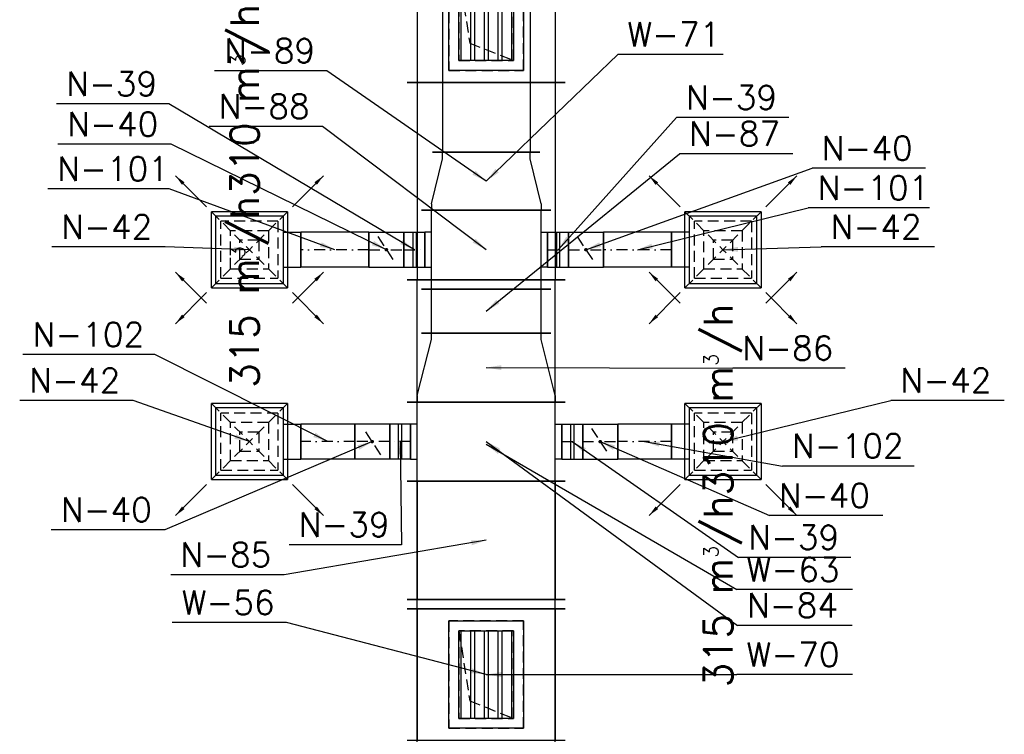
# Model space of a CAD drawing. Extents: x 109611 to 371611, y -232083 to 185490.
# Tile 6 of 24: x 281642 to 286133, y 28606 to 31865. Entities that reach past the tile are written whole.
import ezdxf

# ---------------------------------------------------------------- set-up
doc = ezdxf.new("R2010")
doc.units = 0
doc.header["$LTSCALE"] = 99.9
doc.header["$MEASUREMENT"] = 0
doc.linetypes.add('DASHDOT', pattern=[1, 0.5, -0.25, 0, -0.25])
doc.linetypes.add('DASHED', pattern=[0.75, 0.5, -0.25])
for name, color, linetype in [('FLUID-N', 7, 'Continuous'), ('FLUID-N-110-NUM', 7, 'Continuous'), ('FLUID-N-130-ARRGR', 7, 'Continuous'), ('FLUID-N-SYM', 7, 'Continuous'), ('FLUID-W', 7, 'Continuous'), ('FLUID-W-110-NUM', 7, 'Continuous')]:
    doc.layers.add(name, color=color, linetype=linetype)
doc.styles.add('FDBES', font='simplex.shx')
doc.dimstyles.new('FDBES', dxfattribs={"dimscale": 50, "dimtxt": 4, "dimasz": 2.5, "dimexe": 0.8, "dimexo": 2, "dimgap": 1, "dimtad": 1, "dimdsep": 46, "dimtxsty": 'FDBES', "dimcen": 2.5, "dimclrd": 4, "dimclre": 5, "dimadec": 0, "dimazin": 0, "dimtfac": 1, "dimtmove": 0, "dimatfit": 3, "dimfxl": 0, "dimarcsym": 0})

# ---------------------------------------------------------------- blocks, each defined once
blk = doc.blocks.new('*U158')
at = {"color": 14, "linetype": 'Continuous', "lineweight": -2}
for p, q in [((-180, -295), (-180, 295)), ((-80, 280), (80, 280)), ((180, 295), (180, -295)), ((80, -280), (-80, -280))]:
    blk.add_line(p, q, dxfattribs=at)
at = {"color": 0, "linetype": 'ByBlock', "lineweight": -2}
for p, q in [((-80, 280), (-80, 250)), ((80, 250), (80, 280)), ((-180, 250), (180, 250)), ((-180, -250), (180, -250)), ((-80, -280), (-80, -250)), ((80, -250), (80, -280))]:
    blk.add_line(p, q, dxfattribs=at)
blk = doc.blocks.new('*U159')
at = {"color": 14, "linetype": 'Continuous', "lineweight": -2}
for p, q in [((-80, -80), (-80, 80)), ((80, 80), (80, -80))]:
    blk.add_line(p, q, dxfattribs=at)
at = {"color": 0, "linetype": 'ByBlock', "lineweight": -2}
for p, q in [((-80, 80), (80, 80)), ((-80, -80), (80, -80))]:
    blk.add_line(p, q, dxfattribs=at)
at = {"color": 30, "linetype": 'DASHED'}
blk.add_line((-40, 60), (40, -60), dxfattribs=at)
at = {"color": 30, "linetype": 'Continuous'}
blk.add_lwpolyline([(-4, 0, 8, 8, 1), (4, 0, 8, 8, 1)], format="xyseb", close=True, dxfattribs=at)
at = {"layer": 'FLUID-N-SYM', "color": 2, "linetype": 'DASHDOT'}
blk.add_line((-80, 0), (80, 0), dxfattribs=at)
blk = doc.blocks.new('*U160')
at = {"color": 14, "linetype": 'Continuous', "lineweight": -2}
for p, q in [((-47.5, -80), (-47.5, 80)), ((47.5, 80), (47.5, -80))]:
    blk.add_line(p, q, dxfattribs=at)
at = {"color": 0, "linetype": 'ByBlock', "lineweight": -2}
for p, q in [((-47.5, 80), (47.5, 80)), ((-47.5, -80), (47.5, -80))]:
    blk.add_line(p, q, dxfattribs=at)
at = {"color": 30, "linetype": 'Continuous'}
for p, q in [((-7.5, 80), (-7.5, -80)), ((7.5, 80), (7.5, -80))]:
    blk.add_line(p, q, dxfattribs=at)
at = {"layer": 'FLUID-N-SYM', "color": 2, "linetype": 'DASHDOT'}
blk.add_line((-47.5, 0), (47.5, 0), dxfattribs=at)
blk = doc.blocks.new('*U161')
at = {"color": 30, "linetype": 'Continuous'}
for p, q in [((-173.5, 173.5), (173.5, 173.5)), ((-173.5, 173.5), (-173.5, -173.5)), ((173.5, -173.5), (173.5, 173.5)), ((173.5, -173.5), (-173.5, -173.5))]:
    blk.add_line(p, q, dxfattribs=at)
at = {"color": 30, "linetype": 'DASHED'}
for p, q in [((-173.5, 173.5), (0, 0)), ((173.5, 173.5), (0, 0)), ((-130.125, 130.125), (130.125, 130.125)), ((-130.125, 130.125), (-130.125, -130.125)), ((130.125, -130.125), (130.125, 130.125)), ((-86.75, 86.75), (86.75, 86.75)), ((-86.75, 86.75), (-86.75, -86.75)), ((86.75, -86.75), (86.75, 86.75)), ((-173.5, -173.5), (0, 0)), ((-43.375, 43.375), (43.375, 43.375)), ((-43.375, 43.375), (-43.375, -43.375)), ((173.5, -173.5), (0, 0)), ((43.375, -43.375), (43.375, 43.375)), ((43.375, -43.375), (-43.375, -43.375)), ((86.75, -86.75), (-86.75, -86.75)), ((130.125, -130.125), (-130.125, -130.125))]:
    blk.add_line(p, q, dxfattribs=at)
at = {"color": 0, "linetype": 'ByBlock', "lineweight": -2}
for p, q in [((-155, -155), (-155, 155)), ((155, 155), (-155, 155)), ((155, 155), (155, -155)), ((-155, -155), (155, -155)), ((-80, -155), (-80, -235)), ((80, -155), (80, -235))]:
    blk.add_line(p, q, dxfattribs=at)
at = {"color": 14, "linetype": 'Continuous', "lineweight": -2}
blk.add_line((80, -235), (-80, -235), dxfattribs=at)
blk = doc.blocks.new('*U163')
at = {"color": 14, "linetype": 'Continuous', "lineweight": -2}
for p, q in [((-47.5, -80), (-47.5, 80)), ((47.5, 80), (47.5, -80))]:
    blk.add_line(p, q, dxfattribs=at)
at = {"color": 0, "linetype": 'ByBlock', "lineweight": -2}
for p, q in [((-47.5, 80), (47.5, 80)), ((-47.5, -80), (47.5, -80))]:
    blk.add_line(p, q, dxfattribs=at)
at = {"color": 30, "linetype": 'Continuous'}
for p, q in [((-7.5, 80), (-7.5, -80)), ((7.5, 80), (7.5, -80))]:
    blk.add_line(p, q, dxfattribs=at)
at = {"layer": 'FLUID-N-SYM', "color": 2, "linetype": 'DASHDOT'}
blk.add_line((-47.5, 0), (47.5, 0), dxfattribs=at)
blk = doc.blocks.new('*U164')
at = {"color": 30, "linetype": 'Continuous'}
for p, q in [((-173.5, 173.5), (173.5, 173.5)), ((-173.5, 173.5), (-173.5, -173.5)), ((173.5, -173.5), (173.5, 173.5)), ((173.5, -173.5), (-173.5, -173.5))]:
    blk.add_line(p, q, dxfattribs=at)
at = {"color": 30, "linetype": 'DASHED'}
for p, q in [((-173.5, 173.5), (0, 0)), ((173.5, 173.5), (0, 0)), ((-130.125, 130.125), (130.125, 130.125)), ((-130.125, 130.125), (-130.125, -130.125)), ((130.125, -130.125), (130.125, 130.125)), ((-86.75, 86.75), (86.75, 86.75)), ((-86.75, 86.75), (-86.75, -86.75)), ((86.75, -86.75), (86.75, 86.75)), ((-173.5, -173.5), (0, 0)), ((-43.375, 43.375), (43.375, 43.375)), ((-43.375, 43.375), (-43.375, -43.375)), ((173.5, -173.5), (0, 0)), ((43.375, -43.375), (43.375, 43.375)), ((43.375, -43.375), (-43.375, -43.375)), ((86.75, -86.75), (-86.75, -86.75)), ((130.125, -130.125), (-130.125, -130.125))]:
    blk.add_line(p, q, dxfattribs=at)
at = {"color": 0, "linetype": 'ByBlock', "lineweight": -2}
for p, q in [((-155, -155), (-155, 155)), ((155, 155), (-155, 155)), ((155, 155), (155, -155)), ((-155, -155), (155, -155)), ((-80, -155), (-80, -235)), ((80, -155), (80, -235))]:
    blk.add_line(p, q, dxfattribs=at)
at = {"color": 14, "linetype": 'Continuous', "lineweight": -2}
blk.add_line((80, -235), (-80, -235), dxfattribs=at)
blk = doc.blocks.new('*U162')
at = {"color": 14, "linetype": 'Continuous', "lineweight": -2}
for p, q in [((-80, -80), (-80, 80)), ((80, 80), (80, -80))]:
    blk.add_line(p, q, dxfattribs=at)
at = {"color": 0, "linetype": 'ByBlock', "lineweight": -2}
for p, q in [((-80, 80), (80, 80)), ((-80, -80), (80, -80))]:
    blk.add_line(p, q, dxfattribs=at)
at = {"color": 30, "linetype": 'DASHED'}
blk.add_line((-40, 60), (40, -60), dxfattribs=at)
at = {"color": 30, "linetype": 'Continuous'}
blk.add_lwpolyline([(-4, 0, 8, 8, 1), (4, 0, 8, 8, 1)], format="xyseb", close=True, dxfattribs=at)
at = {"layer": 'FLUID-N-SYM', "color": 2, "linetype": 'DASHDOT'}
blk.add_line((-80, 0), (80, 0), dxfattribs=at)
blk = doc.blocks.new('*U23')
at = {"color": 14, "linetype": 'Continuous', "lineweight": -2}
for p, q in [((-300, -360), (-300, 360)), ((300, 360), (300, -360))]:
    blk.add_line(p, q, dxfattribs=at)
at = {"color": 0, "linetype": 'ByBlock', "lineweight": -2}
for p, q in [((-300, 315), (300, 315)), ((-300, -315), (300, -315))]:
    blk.add_line(p, q, dxfattribs=at)
at = {"color": 30, "linetype": 'DASHED'}
for p, q in [((245, 170), (-245, 170)), ((-245, 170), (-245, -170)), ((245, -170), (245, 170)), ((200, 125), (-200, 125)), ((-200, 125), (-200, -125)), ((200, -125), (200, 125)), ((-200, -125), (200, -125)), ((-245, -170), (245, -170))]:
    blk.add_line(p, q, dxfattribs=at)
blk = doc.blocks.new('*U25')
at = {"color": 14, "linetype": 'Continuous', "lineweight": -2}
for p, q in [((-750, -360), (-750, 360)), ((750, 360), (750, -360))]:
    blk.add_line(p, q, dxfattribs=at)
at = {"color": 0, "linetype": 'ByBlock', "lineweight": -2}
for p, q in [((-750, 315), (750, 315)), ((-750, -315), (750, -315))]:
    blk.add_line(p, q, dxfattribs=at)
blk = doc.blocks.new('*U26')
at = {"color": 14, "linetype": 'Continuous', "lineweight": -2}
for p, q in [((-300, -360), (-300, 360)), ((300, 360), (300, -360))]:
    blk.add_line(p, q, dxfattribs=at)
at = {"color": 0, "linetype": 'ByBlock', "lineweight": -2}
for p, q in [((-300, 315), (300, 315)), ((-300, -315), (300, -315))]:
    blk.add_line(p, q, dxfattribs=at)
at = {"color": 30, "linetype": 'DASHED'}
for p, q in [((245, 170), (-245, 170)), ((-245, 170), (-245, -170)), ((245, -170), (245, 170)), ((200, 125), (-200, 125)), ((-200, 125), (-200, -125)), ((200, -125), (200, 125)), ((-200, -125), (200, -125)), ((-245, -170), (245, -170))]:
    blk.add_line(p, q, dxfattribs=at)
blk = doc.blocks.new('*U27')
at = {"color": 14, "linetype": 'Continuous', "lineweight": -2}
for p, q in [((-450, -360), (-450, 360)), ((450, 360), (450, -360))]:
    blk.add_line(p, q, dxfattribs=at)
at = {"color": 0, "linetype": 'ByBlock', "lineweight": -2}
for p, q in [((-450, 315), (450, 315)), ((-450, -315), (450, -315))]:
    blk.add_line(p, q, dxfattribs=at)
blk = doc.blocks.new('*U36')
at = {"color": 30, "linetype": 'Continuous'}
for p, q in [((-245, -170), (-245, 170)), ((-245, 170), (245, 170)), ((245, 170), (245, -170)), ((-200, 115.8), (200, 115.8)), ((-200, 71.7), (200, 71.7)), ((-200, 53.3), (200, 53.3)), ((-200, 9.2), (200, 9.2)), ((-200, -9.2), (200, -9.2)), ((-200, -53.3), (200, -53.3)), ((-200, -71.7), (200, -71.7)), ((-200, -115.8), (200, -115.8)), ((245, -170), (-245, -170))]:
    blk.add_line(p, q, dxfattribs=at)
at = {"color": 0, "linetype": 'ByBlock', "lineweight": -2}
for p, q in [((-200, -125), (-200, 125)), ((-200, 125), (200, 125)), ((200, 125), (200, -125)), ((200, -125), (-200, -125))]:
    blk.add_line(p, q, dxfattribs=at)
at = {"color": 30, "linetype": 'DASHED'}
for p, q in [((120, -75), (200, 125)), ((-200, -125), (120, -75))]:
    blk.add_line(p, q, dxfattribs=at)
blk = doc.blocks.new('*U37')
at = {"color": 30, "linetype": 'Continuous'}
for p, q in [((-245, -170), (-245, 170)), ((-245, 170), (245, 170)), ((245, 170), (245, -170)), ((-200, 115.8), (200, 115.8)), ((-200, 71.7), (200, 71.7)), ((-200, 53.3), (200, 53.3)), ((-200, 9.2), (200, 9.2)), ((-200, -9.2), (200, -9.2)), ((-200, -53.3), (200, -53.3)), ((-200, -71.7), (200, -71.7)), ((-200, -115.8), (200, -115.8)), ((245, -170), (-245, -170))]:
    blk.add_line(p, q, dxfattribs=at)
at = {"color": 0, "linetype": 'ByBlock', "lineweight": -2}
for p, q in [((-200, -125), (-200, 125)), ((-200, 125), (200, 125)), ((200, 125), (200, -125)), ((200, -125), (-200, -125))]:
    blk.add_line(p, q, dxfattribs=at)
at = {"color": 30, "linetype": 'DASHED'}
for p, q in [((120, -75), (200, 125)), ((-200, -125), (120, -75))]:
    blk.add_line(p, q, dxfattribs=at)
blk = doc.blocks.new('*U186')
at = {"color": 14, "linetype": 'Continuous', "lineweight": -2}
for p, q in [((-155, -80), (-155, 80)), ((155, 80), (155, -80))]:
    blk.add_line(p, q, dxfattribs=at)
at = {"color": 0, "linetype": 'ByBlock', "lineweight": -2}
for p, q in [((-155, 80), (155, 80)), ((-155, -80), (155, -80))]:
    blk.add_line(p, q, dxfattribs=at)
at = {"layer": 'FLUID-N-SYM', "color": 2, "linetype": 'DASHDOT'}
blk.add_line((-155, 0), (155, 0), dxfattribs=at)
blk = doc.blocks.new('*U187')
at = {"color": 14, "linetype": 'Continuous', "lineweight": -2}
for p, q in [((-155, -80), (-155, 80)), ((155, 80), (155, -80))]:
    blk.add_line(p, q, dxfattribs=at)
at = {"color": 0, "linetype": 'ByBlock', "lineweight": -2}
for p, q in [((-155, 80), (155, 80)), ((-155, -80), (155, -80))]:
    blk.add_line(p, q, dxfattribs=at)
at = {"layer": 'FLUID-N-SYM', "color": 2, "linetype": 'DASHDOT'}
blk.add_line((-155, 0), (155, 0), dxfattribs=at)
blk = doc.blocks.new('*U481')
at = {"color": 14, "linetype": 'Continuous', "lineweight": -2}
for p, q in [((-750, -360), (-750, 360)), ((750, 360), (750, -360))]:
    blk.add_line(p, q, dxfattribs=at)
at = {"color": 0, "linetype": 'ByBlock', "lineweight": -2}
for p, q in [((-750, 315), (750, 315)), ((-750, -315), (750, -315))]:
    blk.add_line(p, q, dxfattribs=at)
blk = doc.blocks.new('*U487')
at = {"color": 30, "linetype": 'Continuous'}
for p, q in [((-173.5, 173.5), (173.5, 173.5)), ((-173.5, 173.5), (-173.5, -173.5)), ((173.5, -173.5), (173.5, 173.5)), ((173.5, -173.5), (-173.5, -173.5))]:
    blk.add_line(p, q, dxfattribs=at)
at = {"color": 30, "linetype": 'DASHED'}
for p, q in [((-173.5, 173.5), (0, 0)), ((173.5, 173.5), (0, 0)), ((-130.125, 130.125), (130.125, 130.125)), ((-130.125, 130.125), (-130.125, -130.125)), ((130.125, -130.125), (130.125, 130.125)), ((-86.75, 86.75), (86.75, 86.75)), ((-86.75, 86.75), (-86.75, -86.75)), ((86.75, -86.75), (86.75, 86.75)), ((-173.5, -173.5), (0, 0)), ((-43.375, 43.375), (43.375, 43.375)), ((-43.375, 43.375), (-43.375, -43.375)), ((173.5, -173.5), (0, 0)), ((43.375, -43.375), (43.375, 43.375)), ((43.375, -43.375), (-43.375, -43.375)), ((86.75, -86.75), (-86.75, -86.75)), ((130.125, -130.125), (-130.125, -130.125))]:
    blk.add_line(p, q, dxfattribs=at)
at = {"color": 0, "linetype": 'ByBlock', "lineweight": -2}
for p, q in [((-155, -155), (-155, 155)), ((155, 155), (-155, 155)), ((155, 155), (155, -155)), ((-155, -155), (155, -155)), ((-80, -155), (-80, -235)), ((80, -155), (80, -235))]:
    blk.add_line(p, q, dxfattribs=at)
at = {"color": 14, "linetype": 'Continuous', "lineweight": -2}
blk.add_line((80, -235), (-80, -235), dxfattribs=at)
blk = doc.blocks.new('*U488')
at = {"color": 14, "linetype": 'Continuous', "lineweight": -2}
for p, q in [((-122.5, -80), (-122.5, 80)), ((122.5, 80), (122.5, -80))]:
    blk.add_line(p, q, dxfattribs=at)
at = {"color": 0, "linetype": 'ByBlock', "lineweight": -2}
for p, q in [((-122.5, 80), (122.5, 80)), ((-122.5, -80), (122.5, -80))]:
    blk.add_line(p, q, dxfattribs=at)
at = {"layer": 'FLUID-N-SYM', "color": 2, "linetype": 'DASHDOT'}
blk.add_line((-122.5, 0), (122.5, 0), dxfattribs=at)
blk = doc.blocks.new('*U485')
at = {"color": 14, "linetype": 'Continuous', "lineweight": -2}
for p, q in [((-80, -80), (-80, 80)), ((80, 80), (80, -80))]:
    blk.add_line(p, q, dxfattribs=at)
at = {"color": 0, "linetype": 'ByBlock', "lineweight": -2}
for p, q in [((-80, 80), (80, 80)), ((-80, -80), (80, -80))]:
    blk.add_line(p, q, dxfattribs=at)
at = {"color": 30, "linetype": 'DASHED'}
blk.add_line((-40, 60), (40, -60), dxfattribs=at)
at = {"color": 30, "linetype": 'Continuous'}
blk.add_lwpolyline([(-4, 0, 8, 8, 1), (4, 0, 8, 8, 1)], format="xyseb", close=True, dxfattribs=at)
at = {"layer": 'FLUID-N-SYM', "color": 2, "linetype": 'DASHDOT'}
blk.add_line((-80, 0), (80, 0), dxfattribs=at)
blk = doc.blocks.new('*U486')
at = {"color": 14, "linetype": 'Continuous', "lineweight": -2}
for p, q in [((-47.5, -80), (-47.5, 80)), ((47.5, 80), (47.5, -80))]:
    blk.add_line(p, q, dxfattribs=at)
at = {"color": 0, "linetype": 'ByBlock', "lineweight": -2}
for p, q in [((-47.5, 80), (47.5, 80)), ((-47.5, -80), (47.5, -80))]:
    blk.add_line(p, q, dxfattribs=at)
at = {"color": 30, "linetype": 'Continuous'}
for p, q in [((-7.5, 80), (-7.5, -80)), ((7.5, 80), (7.5, -80))]:
    blk.add_line(p, q, dxfattribs=at)
at = {"layer": 'FLUID-N-SYM', "color": 2, "linetype": 'DASHDOT'}
blk.add_line((-47.5, 0), (47.5, 0), dxfattribs=at)
blk = doc.blocks.new('*U490')
at = {"color": 30, "linetype": 'Continuous'}
for p, q in [((-173.5, 173.5), (173.5, 173.5)), ((-173.5, 173.5), (-173.5, -173.5)), ((173.5, -173.5), (173.5, 173.5)), ((173.5, -173.5), (-173.5, -173.5))]:
    blk.add_line(p, q, dxfattribs=at)
at = {"color": 30, "linetype": 'DASHED'}
for p, q in [((-173.5, 173.5), (0, 0)), ((173.5, 173.5), (0, 0)), ((-130.125, 130.125), (130.125, 130.125)), ((-130.125, 130.125), (-130.125, -130.125)), ((130.125, -130.125), (130.125, 130.125)), ((-86.75, 86.75), (86.75, 86.75)), ((-86.75, 86.75), (-86.75, -86.75)), ((86.75, -86.75), (86.75, 86.75)), ((-173.5, -173.5), (0, 0)), ((-43.375, 43.375), (43.375, 43.375)), ((-43.375, 43.375), (-43.375, -43.375)), ((173.5, -173.5), (0, 0)), ((43.375, -43.375), (43.375, 43.375)), ((43.375, -43.375), (-43.375, -43.375)), ((86.75, -86.75), (-86.75, -86.75)), ((130.125, -130.125), (-130.125, -130.125))]:
    blk.add_line(p, q, dxfattribs=at)
at = {"color": 0, "linetype": 'ByBlock', "lineweight": -2}
for p, q in [((-155, -155), (-155, 155)), ((155, 155), (-155, 155)), ((155, 155), (155, -155)), ((-155, -155), (155, -155)), ((-80, -155), (-80, -235)), ((80, -155), (80, -235))]:
    blk.add_line(p, q, dxfattribs=at)
at = {"color": 14, "linetype": 'Continuous', "lineweight": -2}
blk.add_line((80, -235), (-80, -235), dxfattribs=at)
blk = doc.blocks.new('*U489')
at = {"color": 14, "linetype": 'Continuous', "lineweight": -2}
for p, q in [((-122.5, -80), (-122.5, 80)), ((122.5, 80), (122.5, -80))]:
    blk.add_line(p, q, dxfattribs=at)
at = {"color": 0, "linetype": 'ByBlock', "lineweight": -2}
for p, q in [((-122.5, 80), (122.5, 80)), ((-122.5, -80), (122.5, -80))]:
    blk.add_line(p, q, dxfattribs=at)
at = {"layer": 'FLUID-N-SYM', "color": 2, "linetype": 'DASHDOT'}
blk.add_line((-122.5, 0), (122.5, 0), dxfattribs=at)
blk = doc.blocks.new('*U483')
at = {"color": 14, "linetype": 'Continuous', "lineweight": -2}
for p, q in [((-80, -80), (-80, 80)), ((80, 80), (80, -80))]:
    blk.add_line(p, q, dxfattribs=at)
at = {"color": 0, "linetype": 'ByBlock', "lineweight": -2}
for p, q in [((-80, 80), (80, 80)), ((-80, -80), (80, -80))]:
    blk.add_line(p, q, dxfattribs=at)
at = {"color": 30, "linetype": 'DASHED'}
blk.add_line((-40, 60), (40, -60), dxfattribs=at)
at = {"color": 30, "linetype": 'Continuous'}
blk.add_lwpolyline([(-4, 0, 8, 8, 1), (4, 0, 8, 8, 1)], format="xyseb", close=True, dxfattribs=at)
at = {"layer": 'FLUID-N-SYM', "color": 2, "linetype": 'DASHDOT'}
blk.add_line((-80, 0), (80, 0), dxfattribs=at)
blk = doc.blocks.new('*U484')
at = {"color": 14, "linetype": 'Continuous', "lineweight": -2}
for p, q in [((-47.5, -80), (-47.5, 80)), ((47.5, 80), (47.5, -80))]:
    blk.add_line(p, q, dxfattribs=at)
at = {"color": 0, "linetype": 'ByBlock', "lineweight": -2}
for p, q in [((-47.5, 80), (47.5, 80)), ((-47.5, -80), (47.5, -80))]:
    blk.add_line(p, q, dxfattribs=at)
at = {"color": 30, "linetype": 'Continuous'}
for p, q in [((-7.5, 80), (-7.5, -80)), ((7.5, 80), (7.5, -80))]:
    blk.add_line(p, q, dxfattribs=at)
at = {"layer": 'FLUID-N-SYM', "color": 2, "linetype": 'DASHDOT'}
blk.add_line((-47.5, 0), (47.5, 0), dxfattribs=at)
blk = doc.blocks.new('*U482')
at = {"color": 14, "linetype": 'Continuous', "lineweight": -2}
for p, q in [((-180, -360), (-180, 360)), ((180, 360), (180, -360)), ((-80, 345), (80, 345)), ((80, -345), (-80, -345))]:
    blk.add_line(p, q, dxfattribs=at)
at = {"color": 0, "linetype": 'ByBlock', "lineweight": -2}
for p, q in [((-180, 315), (180, 315)), ((-80, 345), (-80, 315)), ((80, 315), (80, 345)), ((-180, -315), (180, -315)), ((-80, -345), (-80, -315)), ((80, -315), (80, -345))]:
    blk.add_line(p, q, dxfattribs=at)
blk = doc.blocks.new('*U491')
at = {"color": 14, "linetype": 'Continuous', "lineweight": -2}
for p, q in [((-270, -360), (-270, 360)), ((270, 360), (270, -360))]:
    blk.add_line(p, q, dxfattribs=at)
at = {"color": 0, "linetype": 'ByBlock', "lineweight": -2}
for p, q in [((-270, 315), (270, 315)), ((-270, -315), (270, -315))]:
    blk.add_line(p, q, dxfattribs=at)
blk = doc.blocks.new('*U492')
at = {"color": 14, "linetype": 'Continuous', "lineweight": -2}
for p, q in [((-157.5, -360), (-157.5, 360)), ((157.5, 295), (157.5, -295))]:
    blk.add_line(p, q, dxfattribs=at)
at = {"color": 0, "linetype": 'ByBlock', "lineweight": -2}
for p, q in [((-127.5, 315), (-157.5, 315)), ((-127.5, 315), (127.5, 250)), ((127.5, 250), (157.5, 250)), ((-127.5, -315), (127.5, -250)), ((127.5, -250), (157.5, -250)), ((-127.5, -315), (-157.5, -315))]:
    blk.add_line(p, q, dxfattribs=at)
blk = doc.blocks.new('*U493')
at = {"color": 14, "linetype": 'Continuous', "lineweight": -2}
for p, q in [((-100, -295), (-100, 295)), ((100, 295), (100, -295))]:
    blk.add_line(p, q, dxfattribs=at)
at = {"color": 0, "linetype": 'ByBlock', "lineweight": -2}
for p, q in [((-100, 250), (100, 250)), ((-100, -250), (100, -250))]:
    blk.add_line(p, q, dxfattribs=at)
blk = doc.blocks.new('*U494')
at = {"color": 14, "linetype": 'Continuous', "lineweight": -2}
for p, q in [((-750, -245), (-750, 245)), ((750, 245), (750, -245))]:
    blk.add_line(p, q, dxfattribs=at)
at = {"color": 0, "linetype": 'ByBlock', "lineweight": -2}
for p, q in [((-750, 200), (750, 200)), ((-750, -200), (750, -200))]:
    blk.add_line(p, q, dxfattribs=at)
blk = doc.blocks.new('*U495')
at = {"color": 14, "linetype": 'Continuous', "lineweight": -2}
for p, q in [((-132.5, -295), (-132.5, 295)), ((132.5, 245), (132.5, -245))]:
    blk.add_line(p, q, dxfattribs=at)
at = {"color": 0, "linetype": 'ByBlock', "lineweight": -2}
for p, q in [((-102.5, 250), (-132.5, 250)), ((-102.5, 250), (102.5, 200)), ((102.5, 200), (132.5, 200)), ((-102.5, -250), (102.5, -200)), ((102.5, -200), (132.5, -200)), ((-102.5, -250), (-132.5, -250))]:
    blk.add_line(p, q, dxfattribs=at)

msp = doc.modelspace()

# ---------------------------------------------------------------- linework, layer by layer
at = {"layer": 'FLUID-N-110-NUM', "color": 221}
for p, q in [((283042.9, 31631.6), (282530.6, 31631.6)), ((282322.3, 31480.7), (281810, 31480.7)), ((285150.2, 31418.7), (284637.9, 31418.7)), ((283023.4, 31378.1), (282505.8, 31378.1)), ((282332.7, 31296.6), (281815.2, 31296.6)), ((285168.9, 31253.4), (284651.4, 31253.4)), ((285774, 31187.3), (285256.4, 31187.3)), ((282323.6, 31093), (281769.4, 31093)), ((285792.3, 31006.3), (285238.1, 31006.3)), ((282305.3, 30828.3), (281787.8, 30828.3)), ((285814.5, 30828.3), (285297, 30828.3)), ((282258, 30337.2), (281656.7, 30337.2)), ((285406.7, 30275.5), (284894.4, 30275.5)), ((282159.3, 30128.3), (281641.8, 30128.3)), ((286132.9, 30128.3), (285615.4, 30128.3)), ((285722, 29829.4), (285120.6, 29829.4)), ((285579, 29603.2), (285061.5, 29603.2)), ((282303.2, 29538.7), (281785.7, 29538.7)), ((283383, 29470.6), (282870.8, 29470.6)), ((285433.3, 29412.6), (284921, 29412.6)), ((282848.6, 29333.6), (282331.1, 29333.6)), ((285438.6, 29102.4), (284915.8, 29102.4))]:
    msp.add_line(p, q, dxfattribs=at)
at = {"layer": 'FLUID-W-110-NUM', "color": 221}
for p, q in [((284850.4, 31706.1), (284369.6, 31706.1)), ((285441.2, 29265.9), (284913.2, 29265.9)), ((282859.5, 29115.6), (282336.8, 29115.6)), ((285441.2, 28878.3), (284913.2, 28878.3))]:
    msp.add_line(p, q, dxfattribs=at)

# ---------------------------------------------------------------- block references
at = {"layer": 'FLUID-N', "color": 121, "linetype": 'Continuous'}
for name, p, rotation in [('*U494', (283769.7, 32010.7), 269.9999999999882), ('*U495', (283769.7, 31128.2), 90), ('*U164', (282689.7, 30815.7), 89.99999999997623), ('*U158', (283769.7, 30815.7), 90), ('*U161', (284849.7, 30815.7), 269.9999999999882), ('*U186', (283079.7, 30815.7), 179.9999999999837), ('*U162', (283314.7, 30815.7), 359.9999999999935), ('*U160', (284097.2, 30815.7), 359.9999999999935), ('*U159', (284224.7, 30815.7), 359.9999999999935), ('*U187', (284459.7, 30815.7), 180.0000000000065), ('*U493', (283769.7, 30535.7), 90), ('*U492', (283769.7, 30278.2), 90), ('*U487', (282689.7, 29940.7), 90), ('*U482', (283769.7, 29940.7), 90), ('*U490', (284849.7, 29940.7), 269.9999999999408), ('*U488', (283047.2, 29940.7), 180), ('*U485', (283249.7, 29940.7), 180), ('*U486', (283377.2, 29940.7), 180), ('*U483', (284289.7, 29940.7), 359.999999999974), ('*U489', (284492.2, 29940.7), 179.9999999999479), ('*U491', (283769.7, 29490.7), 269.9999999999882), ('*U481', (283769.7, 28470.7), 90)]:
    msp.add_blockref(name, p, dxfattribs=dict(at, rotation=rotation))
for name, p in [('*U163', (283442.2, 30815.7)), ('*U484', (284162.2, 29940.7))]:
    msp.add_blockref(name, p, dxfattribs=at)
at = {"layer": 'FLUID-W', "color": 242, "linetype": 'Continuous'}
for name, p, rotation in [('*U26', (283769.7, 31878.4), 270.0000000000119), ('*U36', (283769.7, 31878.4), 270.0000000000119), ('*U27', (283769.7, 31128.4), 270.0000000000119), ('*U25', (283769.7, 29928.4), 90), ('*U23', (283769.7, 28878.4), 270.0000000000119), ('*U37', (283769.7, 28878.4), 270.0000000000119)]:
    msp.add_blockref(name, p, dxfattribs=dict(at, rotation=rotation))

# ---------------------------------------------------------------- texts
at = {"layer": 'FLUID-N-110-NUM', "color": 151, "linetype": 'ByBlock', "style": 'FDBES'}
for s, p in [('N-89', (282574.6, 31668.3)), ('N-39', (281854, 31517.3)), ('N-39', (284681.9, 31455.4)), ('N-88', (282549.8, 31414.8)), ('N-40', (281859.2, 31333.3)), ('N-87', (284695.4, 31290.1)), ('N-40', (285300.4, 31224)), ('N-101', (281813.4, 31129.6)), ('N-101', (285282.1, 31043)), ('N-42', (281831.8, 30865)), ('N-42', (285341, 30865)), ('N-102', (281700.7, 30373.8)), ('N-86', (284938.4, 30312.2)), ('N-42', (281685.8, 30165)), ('N-42', (285659.4, 30165)), ('N-102', (285164.6, 29866.1)), ('N-40', (285105.5, 29639.9)), ('N-40', (281829.7, 29575.3)), ('N-39', (282914.8, 29507.2)), ('N-39', (284965, 29449.2)), ('N-85', (282375.1, 29370.3)), ('N-84', (284959.8, 29139.1))]:
    msp.add_text(s, height=110, dxfattribs=at).set_placement(p)
at = {"layer": 'FLUID-N-130-ARRGR', "color": 181, "char_height": 130, "attachment_point": 5, "rotation": 90, "style": 'FDBES'}
for s, insert in [('310 m{\\A2;\\H0.5x;3}/h\\P', (282689.7, 31498.8)), ('315 m{\\A2;\\H0.5x;3}/h\\P', (282689.7, 30623.8)), ('310 m{\\A2;\\H0.5x;3}/h\\P', (284849.7, 30132.6)), ('315 m{\\A2;\\H0.5x;3}/h\\P', (284849.7, 29257.6))]:
    msp.add_mtext(s, dxfattribs=dict(at, insert=insert))
at = {"layer": 'FLUID-W-110-NUM', "color": 151, "linetype": 'ByBlock', "style": 'FDBES'}
for s, p in [('W-71', (284413.6, 31742.8)), ('W-63', (284957.2, 29302.6)), ('W-56', (282380.8, 29152.3)), ('W-70', (284957.2, 28915))]:
    msp.add_text(s, height=110, dxfattribs=at).set_placement(p)

# ---------------------------------------------------------------- leaders
at = {"layer": 'FLUID-N-110-NUM'}
for points in [[(283769.7, 31128.2), (283042.9, 31631.6)], [(283442.2, 30815.7), (282322.3, 31480.7)], [(284097.2, 30815.7), (284637.9, 31418.7)], [(283769.7, 30815.7), (283023.4, 31378.1)], [(283314.7, 30815.7), (282332.7, 31296.6)], [(283769.7, 30535.7), (284651.4, 31253.4)], [(284224.7, 30815.7), (285256.4, 31187.3)], [(283079.7, 30815.7), (282323.6, 31093)], [(284459.7, 30815.7), (285238.1, 31006.3)], [(282689.7, 30815.7), (282305.3, 30828.3)], [(284849.7, 30815.7), (285297, 30828.3)], [(283047.2, 29940.7), (282258, 30337.2)], [(283769.7, 30278.2), (284894.4, 30275.5)], [(282689.7, 29940.7), (282159.3, 30128.3)], [(284849.7, 29940.7), (285615.4, 30128.3)], [(283249.7, 29940.7), (282303.2, 29538.7)], [(283377.2, 29940.7), (283383, 29470.6)], [(283769.7, 29940.7), (284915.8, 29102.4)], [(284162.2, 29940.7), (284921, 29412.6)], [(284289.7, 29940.7), (285061.5, 29603.2)], [(284492.2, 29940.7), (285120.6, 29829.4)], [(283769.7, 29490.7), (282848.6, 29333.6)]]:
    msp.add_leader(points, dimstyle='FDBES', override={"dimscale": 27.5, "dimclrd": 5}, dxfattribs=at)
at = {"layer": 'FLUID-N-130-ARRGR'}
for points in [[(282352.6, 31152.8), (282494, 31011.4)], [(283026.9, 31152.8), (282885.4, 31011.4)], [(284512.6, 31152.8), (284654, 31011.4)], [(285186.9, 31152.8), (285045.4, 31011.4)], [(282352.6, 30712.8), (282494, 30571.4)], [(283026.9, 30712.8), (282885.4, 30571.4)], [(284512.6, 30712.8), (284654, 30571.4)], [(285186.9, 30712.8), (285045.4, 30571.4)], [(282352.6, 30478.5), (282494, 30620)], [(283026.9, 30478.5), (282885.4, 30620)], [(284512.6, 30478.5), (284654, 30620)], [(285186.9, 30478.5), (285045.4, 30620)], [(282352.6, 29603.5), (282494, 29745)], [(283026.9, 29603.5), (282885.4, 29745)], [(284512.6, 29603.5), (284654, 29745)], [(285186.9, 29603.5), (285045.4, 29745)]]:
    msp.add_leader(points, dimstyle='FDBES', override={"dimscale": 20, "dimclrd": 5}, dxfattribs=at)
at = {"layer": 'FLUID-W-110-NUM'}
for points in [[(283769.7, 31128.4), (284369.6, 31706.1)], [(283769.7, 29928.4), (284913.2, 29265.9)], [(283769.7, 28878.4), (282859.5, 29115.6)], [(283769.7, 28878.4), (284913.2, 28878.3)]]:
    msp.add_leader(points, dimstyle='FDBES', override={"dimscale": 27.5, "dimclrd": 5}, dxfattribs=at)

doc.saveas('drawing.dxf')
